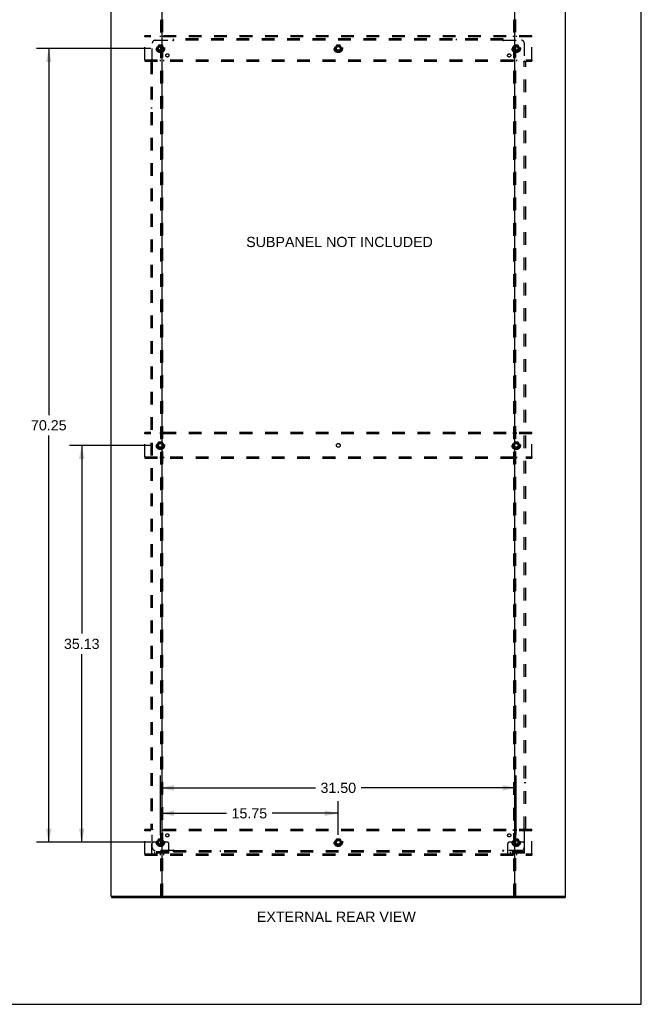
# Model space of a CAD drawing. Header units: inches. Extents: x 0 to 204, y 0 to 132.
# Tile 115 of 118: x 149 to 204, y 0 to 87. Entities that reach past the tile are written whole.
import ezdxf

# ---------------------------------------------------------------- set-up
doc = ezdxf.new("R2010")
doc.units = ezdxf.units.IN
doc.header["$LTSCALE"] = 11.243375
doc.header["$MEASUREMENT"] = 0
doc.linetypes.add('DOT', pattern=[0.2, 0.1, -0.1])
doc.linetypes.add('HIDDEN', pattern=[0.2, 0.1, -0.1])
doc.layers.get('0').update_dxf_attribs({"linetype": 'CONTINUOUS'})
for name, color, linetype in [('DEFAULT_2', 8, 'HIDDEN'), ('DIMENSIONS', 7, 'CONTINUOUS'), ('SUBPANEL', 7, 'CONTINUOUS')]:
    doc.layers.add(name, color=color, linetype=linetype)
doc.styles.get("Standard").update_dxf_attribs({"font": 'arial.ttf'})
doc.dimstyles.new('DIMSTYLE_1', dxfattribs={"dimtxt": 0.901875, "dimasz": 1.2025, "dimexe": 0.09, "dimexo": 0.07, "dimgap": 0.0375, "dimtad": 0, "dimtih": 1, "dimtoh": 1, "dimzin": 4, "dimdsep": 46, "dimtxsty": 'Standard', "dimblk": '_FILLED', "dimblk1": '_FILLED', "dimblk2": '_FILLED', "dimcen": 0.09, "dimadec": 3, "dimazin": 1, "dimtfac": 1, "dimtdec": 3, "dimtofl": 0, "dimtmove": 0, "dimatfit": 3, "dimldrblk": '_FILLED', "dimfxl": 0, "dimtolj": 1, "dimtzin": 4, "dimarcsym": 0})

# ---------------------------------------------------------------- blocks, each defined once
blk = doc.blocks.new('_FILLED')
at = {"color": 0, "linetype": 'ByBlock'}
blk.add_solid([(0, 0), (-1, 0.2), (-1, -0.2)], dxfattribs=at)
blk = doc.blocks.new('*D3')
at = {"layer": 'DIMENSIONS', "color": 2, "linetype": 'Continuous'}
for p, q in [((161.846, 15.011), (161.846, 17.984)), ((177.596, 15.011), (177.596, 17.984)), ((161.846, 16.902), (167.694, 16.902)), ((177.596, 16.902), (171.748, 16.902))]:
    blk.add_line(p, q, dxfattribs=at)
at = {"layer": 'DIMENSIONS', "color": 2, "linetype": 'Continuous', "xscale": 1.2025, "yscale": 1.2025, "zscale": 1.2025, "rotation": 180}
blk.add_blockref('_FILLED', (161.846, 16.902), dxfattribs=at)
at = {"layer": 'DIMENSIONS', "color": 2, "linetype": 'Continuous', "xscale": 1.2025, "yscale": 1.2025, "zscale": 1.2025}
blk.add_blockref('_FILLED', (177.596, 16.902), dxfattribs=at)
at = {"layer": 'DIMENSIONS', "color": 2, "linetype": 'Continuous', "insert": (169.721, 17.353), "char_height": 0.9019, "width": 3.15153, "attachment_point": 2, "line_spacing_factor": 0.9}
blk.add_mtext('15.75', dxfattribs=at)
blk = doc.blocks.new('*D4')
at = {"layer": 'DIMENSIONS', "color": 2, "linetype": 'Continuous'}
for p, q in [((161.004, 84.585), (150.881, 84.585)), ((151.963, 84.585), (151.963, 52.141)), ((151.963, 14.335), (151.963, 50.337)), ((161.004, 14.335), (150.881, 14.335))]:
    blk.add_line(p, q, dxfattribs=at)
at = {"layer": 'DIMENSIONS', "color": 2, "linetype": 'Continuous', "xscale": 1.2025, "yscale": 1.2025, "zscale": 1.2025}
for p, rotation in [((151.963, 84.585), 90), ((151.963, 14.335), 270)]:
    blk.add_blockref('_FILLED', p, dxfattribs=dict(at, rotation=rotation))
at = {"layer": 'DIMENSIONS', "color": 2, "linetype": 'Continuous', "insert": (151.963, 51.69), "char_height": 0.9019, "width": 3.15153, "attachment_point": 2, "line_spacing_factor": 0.9}
blk.add_mtext('70.25', dxfattribs=at)
blk = doc.blocks.new('*D5')
at = {"layer": 'DIMENSIONS', "color": 2, "linetype": 'Continuous'}
for p, q in [((161.846, 15.011), (161.846, 20.239)), ((193.346, 15.011), (193.346, 20.239)), ((161.846, 19.157), (175.569, 19.157)), ((193.346, 19.157), (179.623, 19.157))]:
    blk.add_line(p, q, dxfattribs=at)
at = {"layer": 'DIMENSIONS', "color": 2, "linetype": 'Continuous', "xscale": 1.2025, "yscale": 1.2025, "zscale": 1.2025, "rotation": 180}
blk.add_blockref('_FILLED', (161.846, 19.157), dxfattribs=at)
at = {"layer": 'DIMENSIONS', "color": 2, "linetype": 'Continuous', "xscale": 1.2025, "yscale": 1.2025, "zscale": 1.2025}
blk.add_blockref('_FILLED', (193.346, 19.157), dxfattribs=at)
at = {"layer": 'DIMENSIONS', "color": 2, "linetype": 'Continuous', "insert": (177.596, 19.607), "char_height": 0.9019, "width": 3.15153, "attachment_point": 2, "line_spacing_factor": 0.9}
blk.add_mtext('31.50', dxfattribs=at)
blk = doc.blocks.new('*D6')
at = {"layer": 'DIMENSIONS', "color": 2, "linetype": 'Continuous'}
for p, q in [((161.004, 49.46), (153.799, 49.46)), ((154.881, 49.46), (154.881, 32.799)), ((154.881, 14.335), (154.881, 30.995)), ((161.004, 14.335), (153.799, 14.335))]:
    blk.add_line(p, q, dxfattribs=at)
at = {"layer": 'DIMENSIONS', "color": 2, "linetype": 'Continuous', "xscale": 1.2025, "yscale": 1.2025, "zscale": 1.2025}
for p, rotation in [((154.881, 49.46), 90), ((154.881, 14.335), 270)]:
    blk.add_blockref('_FILLED', p, dxfattribs=dict(at, rotation=rotation))
at = {"layer": 'DIMENSIONS', "color": 2, "linetype": 'Continuous', "insert": (154.881, 32.348), "char_height": 0.9019, "width": 3.15153, "attachment_point": 2, "line_spacing_factor": 0.9}
blk.add_mtext('35.13', dxfattribs=at)

msp = doc.modelspace()

# ---------------------------------------------------------------- linework, layer by layer
at = {"color": 7, "linetype": 'Continuous'}
for p, q in [((204.425, 0), (204.425, 132.275)), ((157.523, 9.564), (157.523, 9.46)), ((161.912, 9.564), (193.28, 9.564)), ((197.669, 9.564), (197.669, 9.46)), ((0, 0), (204.425, 0))]:
    msp.add_line(p, q, dxfattribs=at)
at = {"color": 3, "linetype": 'Continuous'}
for p, q in [((157.471, 89.356), (157.471, 9.564)), ((161.971, 89.356), (161.971, 9.564)), ((193.221, 9.564), (193.221, 89.356)), ((197.721, 9.564), (197.721, 89.356)), ((157.471, 9.564), (161.912, 9.564)), ((157.523, 9.46), (197.669, 9.46)), ((193.28, 9.564), (197.721, 9.564))]:
    msp.add_line(p, q, dxfattribs=at)
at = {"layer": 'DEFAULT_2', "color": 8, "linetype": 'HIDDEN'}
for p, q in [((161.867, 89.356), (161.867, 9.564)), ((162.075, 9.564), (162.075, 89.356)), ((193.117, 89.356), (193.117, 9.564)), ((193.325, 9.564), (193.325, 89.356)), ((160.471, 85.606), (160.471, 85.71)), ((194.721, 85.71), (160.471, 85.71)), ((160.471, 83.564), (160.471, 85.606)), ((194.721, 85.606), (160.471, 85.606)), ((161.821, 85.71), (161.821, 85.606)), ((162.121, 85.606), (162.121, 85.71)), ((193.071, 85.71), (193.071, 85.606)), ((193.371, 85.606), (193.371, 85.71)), ((194.721, 85.606), (194.721, 85.71)), ((194.721, 83.564), (194.721, 85.606)), ((161.683, 84.857), (161.528, 84.59)), ((161.528, 84.58), (161.683, 84.312)), ((162, 84.862), (161.692, 84.862)), ((162.164, 84.59), (162.009, 84.857)), ((162.009, 84.312), (162.164, 84.58)), ((177.433, 84.857), (177.278, 84.59)), ((177.278, 84.58), (177.433, 84.312)), ((177.75, 84.862), (177.442, 84.862)), ((177.914, 84.59), (177.759, 84.857)), ((177.759, 84.312), (177.914, 84.58)), ((193.183, 84.857), (193.028, 84.59)), ((193.028, 84.58), (193.183, 84.312)), ((193.5, 84.862), (193.192, 84.862)), ((193.664, 84.59), (193.509, 84.857)), ((193.509, 84.312), (193.664, 84.58)), ((162, 84.307), (161.692, 84.307)), ((177.75, 84.307), (177.442, 84.307)), ((193.5, 84.307), (193.192, 84.307)), ((160.471, 83.564), (160.471, 83.46)), ((160.471, 83.564), (194.721, 83.564)), ((160.471, 83.46), (194.721, 83.46)), ((161.821, 83.564), (161.821, 83.46)), ((162.121, 83.564), (162.121, 83.46)), ((193.071, 83.564), (193.071, 83.46)), ((193.371, 83.564), (193.371, 83.46)), ((194.721, 83.564), (194.721, 83.46)), ((160.471, 50.481), (160.471, 50.585)), ((194.721, 50.585), (160.471, 50.585)), ((161.821, 50.585), (161.821, 50.481)), ((162.121, 50.481), (162.121, 50.585)), ((193.071, 50.585), (193.071, 50.481)), ((193.371, 50.481), (193.371, 50.585)), ((194.721, 50.481), (194.721, 50.585)), ((160.471, 48.439), (160.471, 50.481)), ((194.721, 50.481), (160.471, 50.481)), ((161.683, 49.732), (161.528, 49.465)), ((162, 49.737), (161.692, 49.737)), ((162.164, 49.465), (162.009, 49.732)), ((193.183, 49.732), (193.028, 49.465)), ((193.5, 49.737), (193.192, 49.737)), ((193.664, 49.465), (193.509, 49.732)), ((194.721, 48.439), (194.721, 50.481)), ((161.528, 49.455), (161.683, 49.187)), ((162, 49.182), (161.692, 49.182)), ((162.009, 49.187), (162.164, 49.455)), ((193.028, 49.455), (193.183, 49.187)), ((193.5, 49.182), (193.192, 49.182)), ((193.509, 49.187), (193.664, 49.455)), ((160.471, 48.439), (160.471, 48.335)), ((160.471, 48.439), (194.721, 48.439)), ((160.471, 48.335), (194.721, 48.335)), ((161.821, 48.439), (161.821, 48.335)), ((162.121, 48.439), (162.121, 48.335)), ((193.071, 48.439), (193.071, 48.335)), ((193.371, 48.439), (193.371, 48.335)), ((194.721, 48.439), (194.721, 48.335)), ((194.721, 15.46), (160.471, 15.46)), ((160.471, 15.356), (160.471, 15.46)), ((194.721, 15.356), (160.471, 15.356)), ((160.471, 13.314), (160.471, 15.356)), ((161.821, 15.46), (161.821, 15.356)), ((162.121, 15.356), (162.121, 15.46)), ((193.071, 15.46), (193.071, 15.356)), ((193.371, 15.356), (193.371, 15.46)), ((194.721, 15.356), (194.721, 15.46)), ((194.721, 13.314), (194.721, 15.356)), ((161.096, 13.387), (161.096, 14.21)), ((161.31, 14.335), (161.221, 14.335)), ((161.432, 14.335), (161.31, 14.335)), ((161.671, 14.335), (161.432, 14.335)), ((161.683, 14.607), (161.528, 14.34)), ((161.528, 14.33), (161.683, 14.062)), ((162, 14.612), (161.692, 14.612)), ((162, 14.057), (161.692, 14.057)), ((162.164, 14.34), (162.009, 14.607)), ((162.009, 14.062), (162.164, 14.33)), ((162.021, 14.335), (162.26, 14.335)), ((162.382, 14.335), (162.26, 14.335)), ((162.471, 14.335), (162.382, 14.335)), ((162.596, 13.387), (162.596, 14.21)), ((177.433, 14.607), (177.278, 14.34)), ((177.278, 14.33), (177.433, 14.062)), ((177.75, 14.612), (177.442, 14.612)), ((177.75, 14.057), (177.442, 14.057)), ((177.914, 14.34), (177.759, 14.607)), ((177.759, 14.062), (177.914, 14.33)), ((192.596, 13.387), (192.596, 14.21)), ((192.81, 14.335), (192.721, 14.335)), ((192.932, 14.335), (192.81, 14.335)), ((193.171, 14.335), (192.932, 14.335)), ((193.183, 14.607), (193.028, 14.34)), ((193.028, 14.33), (193.183, 14.062)), ((193.5, 14.612), (193.192, 14.612)), ((193.5, 14.057), (193.192, 14.057)), ((193.664, 14.34), (193.509, 14.607)), ((193.509, 14.062), (193.664, 14.33)), ((193.521, 14.335), (193.76, 14.335)), ((193.882, 14.335), (193.76, 14.335)), ((193.971, 14.335), (193.882, 14.335)), ((194.096, 13.387), (194.096, 14.21)), ((160.471, 13.314), (194.721, 13.314)), ((160.471, 13.314), (160.471, 13.21)), ((160.471, 13.21), (194.721, 13.21)), ((162.596, 13.491), (161.096, 13.491)), ((162.596, 13.387), (161.096, 13.387)), ((161.343, 13.387), (161.343, 13.491)), ((161.599, 13.387), (161.599, 13.491)), ((161.821, 13.314), (161.821, 13.21)), ((162.093, 13.387), (162.093, 13.491)), ((162.121, 13.314), (162.121, 13.21)), ((162.349, 13.387), (162.349, 13.491)), ((194.096, 13.491), (192.596, 13.491)), ((194.096, 13.387), (192.596, 13.387)), ((192.843, 13.387), (192.843, 13.491)), ((193.071, 13.314), (193.071, 13.21)), ((193.099, 13.387), (193.099, 13.491)), ((193.371, 13.314), (193.371, 13.21)), ((193.593, 13.387), (193.593, 13.491)), ((193.849, 13.387), (193.849, 13.491)), ((194.721, 13.314), (194.721, 13.21))]:
    msp.add_line(p, q, dxfattribs=at)
for centre, radius in [((161.846, 84.585), 0.372), ((161.846, 84.585), 0.356), ((161.846, 84.585), 0.312), ((161.846, 84.585), 0.204), ((161.846, 84.585), 0.188), ((161.846, 84.585), 0.183), ((161.846, 84.585), 0.165), ((177.596, 84.585), 0.372), ((177.596, 84.585), 0.356), ((177.596, 84.585), 0.312), ((177.596, 84.585), 0.204), ((177.596, 84.585), 0.188), ((177.596, 84.585), 0.183), ((177.596, 84.585), 0.165), ((193.346, 84.585), 0.372), ((193.346, 84.585), 0.356), ((193.346, 84.585), 0.312), ((193.346, 84.585), 0.204), ((193.346, 84.585), 0.188), ((193.346, 84.585), 0.183), ((193.346, 84.585), 0.165), ((161.846, 49.46), 0.372), ((161.846, 49.46), 0.356), ((161.846, 49.46), 0.312), ((161.846, 49.46), 0.204), ((193.346, 49.46), 0.372), ((193.346, 49.46), 0.356), ((193.346, 49.46), 0.312), ((193.346, 49.46), 0.204), ((161.846, 49.46), 0.188), ((161.846, 49.46), 0.183), ((161.846, 49.46), 0.165), ((193.346, 49.46), 0.188), ((193.346, 49.46), 0.183), ((193.346, 49.46), 0.165), ((161.846, 14.335), 0.372), ((161.846, 14.335), 0.356), ((161.846, 14.335), 0.312), ((161.846, 14.335), 0.204), ((161.846, 14.335), 0.188), ((161.846, 14.335), 0.183), ((161.846, 14.335), 0.165), ((177.596, 14.335), 0.372), ((177.596, 14.335), 0.356), ((177.596, 14.335), 0.312), ((177.596, 14.335), 0.204), ((177.596, 14.335), 0.188), ((177.596, 14.335), 0.183), ((177.596, 14.335), 0.165), ((193.346, 14.335), 0.372), ((193.346, 14.335), 0.356), ((193.346, 14.335), 0.312), ((193.346, 14.335), 0.204), ((193.346, 14.335), 0.188), ((193.346, 14.335), 0.183), ((193.346, 14.335), 0.165)]:
    msp.add_circle(centre, radius, dxfattribs=at)
at = {"layer": 'DEFAULT_2', "color": 8, "linetype": 'DOT'}
for centre in [(161.846, 84.585), (177.596, 84.585), (193.346, 84.585), (161.846, 49.46), (177.596, 49.46), (193.346, 49.46), (161.846, 14.335), (177.596, 14.335), (193.346, 14.335)]:
    msp.add_circle(centre, 0.17, dxfattribs=at)
at = {"layer": 'DEFAULT_2', "color": 8, "linetype": 'HIDDEN'}
for centre, radius, start, end in [((161.537, 84.585), 0.01, 150.01268, 209.98829), ((161.692, 84.852), 0.01, 90.01235, 149.98915), ((162, 84.852), 0.01, 30.01204, 89.98872), ((162.155, 84.585), 0.01, 330.01268, 29.98829), ((177.287, 84.585), 0.01, 150.01268, 209.98829), ((177.442, 84.852), 0.01, 90.01235, 149.98915), ((177.75, 84.852), 0.01, 30.01204, 89.98872), ((177.905, 84.585), 0.01, 330.01268, 29.98829), ((193.037, 84.585), 0.01, 150.01268, 209.98829), ((193.192, 84.852), 0.01, 90.01235, 149.98915), ((193.5, 84.852), 0.01, 30.01204, 89.98872), ((193.655, 84.585), 0.01, 330.01268, 29.98829), ((161.692, 84.317), 0.01, 210.01204, 269.98872), ((162, 84.317), 0.01, 270.01235, 329.98915), ((177.442, 84.317), 0.01, 210.01204, 269.98872), ((177.75, 84.317), 0.01, 270.01235, 329.98915), ((193.192, 84.317), 0.01, 210.01204, 269.98872), ((193.5, 84.317), 0.01, 270.01235, 329.98915), ((161.692, 49.727), 0.01, 90.01235, 149.98915), ((162, 49.727), 0.01, 30.01204, 89.98872), ((193.192, 49.727), 0.01, 90.01235, 149.98915), ((193.5, 49.727), 0.01, 30.01204, 89.98872), ((161.537, 49.46), 0.01, 150.01268, 209.98829), ((161.692, 49.192), 0.01, 210.01204, 269.98872), ((162, 49.192), 0.01, 270.01235, 329.98915), ((162.155, 49.46), 0.01, 330.01268, 29.98829), ((193.037, 49.46), 0.01, 150.01268, 209.98829), ((193.192, 49.192), 0.01, 210.01204, 269.98872), ((193.5, 49.192), 0.01, 270.01235, 329.98915), ((193.655, 49.46), 0.01, 330.01268, 29.98829), ((161.221, 14.21), 0.125, 90, 180), ((161.537, 14.335), 0.01, 150.01268, 209.98829), ((161.846, 14.335), 0.175, 180, 360), ((161.692, 14.602), 0.01, 90.01235, 149.98915), ((161.692, 14.067), 0.01, 210.01204, 269.98872), ((162, 14.602), 0.01, 30.01204, 89.98872), ((162, 14.067), 0.01, 270.01235, 329.98915), ((162.155, 14.335), 0.01, 330.01268, 29.98829), ((162.471, 14.21), 0.125, 0, 90), ((177.287, 14.335), 0.01, 150.01268, 209.98829), ((177.442, 14.602), 0.01, 90.01235, 149.98915), ((177.442, 14.067), 0.01, 210.01204, 269.98872), ((177.75, 14.602), 0.01, 30.01204, 89.98872), ((177.75, 14.067), 0.01, 270.01235, 329.98915), ((177.905, 14.335), 0.01, 330.01268, 29.98829), ((192.721, 14.21), 0.125, 90, 180), ((193.037, 14.335), 0.01, 150.01268, 209.98829), ((193.346, 14.335), 0.175, 180, 360), ((193.192, 14.602), 0.01, 90.01235, 149.98915), ((193.192, 14.067), 0.01, 210.01204, 269.98872), ((193.5, 14.602), 0.01, 30.01204, 89.98872), ((193.5, 14.067), 0.01, 270.01235, 329.98915), ((193.655, 14.335), 0.01, 330.01268, 29.98829), ((193.971, 14.21), 0.125, 0, 90)]:
    msp.add_arc(centre, radius, start, end, dxfattribs=at)
at = {"layer": 'SUBPANEL', "color": 8, "linetype": 'HIDDEN'}
for p, q in [((163.002, 85.262), (163.002, 85.428)), ((192.19, 85.428), (163.002, 85.428)), ((167.127, 85.303), (167.127, 85.428)), ((188.065, 85.303), (188.065, 85.428)), ((192.19, 85.262), (192.19, 85.428)), ((161.127, 83.464), (161.127, 85.053)), ((161.377, 85.303), (162.967, 85.303)), ((162.985, 85.322), (162.979, 85.316)), ((192.19, 85.303), (163.002, 85.303)), ((192.225, 85.303), (193.815, 85.303)), ((194.065, 85.053), (194.065, 83.464)), ((161.002, 83.428), (161.002, 15.491)), ((161.002, 83.428), (161.168, 83.428)), ((161.127, 83.428), (161.127, 15.491)), ((194.024, 83.428), (194.19, 83.428)), ((194.065, 15.491), (194.065, 83.428)), ((194.083, 83.445), (194.077, 83.452)), ((194.19, 15.491), (194.19, 83.428)), ((161.127, 79.303), (161.002, 79.303)), ((194.065, 79.303), (194.19, 79.303)), ((161.127, 19.616), (161.002, 19.616)), ((194.065, 19.616), (194.19, 19.616)), ((161.002, 15.491), (161.168, 15.491)), ((161.109, 15.474), (161.115, 15.467)), ((161.127, 13.866), (161.127, 15.455)), ((194.024, 15.491), (194.19, 15.491)), ((194.065, 15.455), (194.065, 13.866)), ((162.967, 13.616), (161.377, 13.616)), ((163.002, 13.491), (163.002, 13.657)), ((163.002, 13.616), (192.19, 13.616)), ((163.002, 13.491), (192.19, 13.491)), ((167.127, 13.616), (167.127, 13.491)), ((188.065, 13.616), (188.065, 13.491)), ((192.19, 13.491), (192.19, 13.657)), ((192.207, 13.597), (192.213, 13.603)), ((193.815, 13.616), (192.225, 13.616))]:
    msp.add_line(p, q, dxfattribs=at)
for points in [[(162.979, 85.316), (162.977, 85.314), (162.975, 85.312), (162.973, 85.31), (162.971, 85.308), (162.97, 85.306), (162.968, 85.305), (162.967, 85.303)], [(162.98, 85.284), (162.977, 85.289), (162.976, 85.291), (162.974, 85.293), (162.973, 85.296), (162.971, 85.298), (162.97, 85.3), (162.968, 85.302), (162.967, 85.303)], [(163.002, 85.262), (163, 85.263), (162.999, 85.264), (162.997, 85.265), (162.995, 85.266), (162.994, 85.267), (162.992, 85.268), (162.991, 85.269), (162.989, 85.271), (162.988, 85.272), (162.986, 85.274), (162.985, 85.276), (162.984, 85.278), (162.982, 85.28), (162.981, 85.282), (162.98, 85.284)], [(163.002, 85.342), (163.001, 85.34), (162.999, 85.338), (162.997, 85.335), (162.996, 85.334), (162.994, 85.332), (162.993, 85.33), (162.991, 85.328), (162.99, 85.327), (162.988, 85.325), (162.987, 85.323), (162.985, 85.322)], [(192.19, 85.342), (192.191, 85.34), (192.193, 85.338), (192.194, 85.335), (192.196, 85.334), (192.198, 85.332), (192.199, 85.33), (192.201, 85.328), (192.202, 85.327), (192.204, 85.325), (192.205, 85.323), (192.207, 85.322)], [(192.19, 85.262), (192.192, 85.263), (192.193, 85.264), (192.195, 85.265), (192.196, 85.266), (192.198, 85.267), (192.2, 85.268), (192.201, 85.269), (192.203, 85.271), (192.204, 85.272), (192.205, 85.274), (192.207, 85.276), (192.208, 85.278), (192.209, 85.28), (192.211, 85.282), (192.212, 85.284), (192.215, 85.289)], [(192.207, 85.322), (192.213, 85.316), (192.215, 85.314), (192.217, 85.312), (192.219, 85.31), (192.221, 85.308), (192.222, 85.306), (192.224, 85.305), (192.225, 85.303)], [(192.215, 85.289), (192.216, 85.291), (192.218, 85.293), (192.219, 85.296), (192.221, 85.298), (192.222, 85.3), (192.224, 85.302), (192.225, 85.303)], [(161.089, 83.428), (161.091, 83.43), (161.093, 83.431), (161.095, 83.433), (161.097, 83.435), (161.099, 83.436), (161.101, 83.438), (161.102, 83.439), (161.104, 83.441), (161.105, 83.442), (161.107, 83.444), (161.109, 83.445)], [(161.109, 83.445), (161.115, 83.452), (161.117, 83.454), (161.119, 83.456), (161.121, 83.457), (161.122, 83.459), (161.124, 83.461), (161.126, 83.462), (161.127, 83.464)], [(161.142, 83.453), (161.14, 83.455), (161.137, 83.456), (161.135, 83.458), (161.133, 83.459), (161.131, 83.461), (161.129, 83.462), (161.127, 83.464)], [(161.168, 83.428), (161.167, 83.43), (161.167, 83.432), (161.166, 83.433), (161.165, 83.435), (161.164, 83.437), (161.163, 83.438), (161.161, 83.44), (161.16, 83.441), (161.158, 83.443), (161.156, 83.444), (161.155, 83.445), (161.153, 83.447), (161.151, 83.448), (161.149, 83.449), (161.147, 83.451), (161.142, 83.453)], [(194.024, 83.428), (194.025, 83.43), (194.025, 83.432), (194.026, 83.433), (194.027, 83.435), (194.028, 83.437), (194.029, 83.438), (194.031, 83.44), (194.032, 83.441), (194.034, 83.443), (194.035, 83.444), (194.037, 83.445), (194.039, 83.447), (194.041, 83.448), (194.043, 83.449), (194.045, 83.451)], [(194.045, 83.451), (194.05, 83.453), (194.052, 83.455), (194.055, 83.456), (194.057, 83.458), (194.059, 83.459), (194.061, 83.461), (194.063, 83.462), (194.065, 83.464)], [(194.077, 83.452), (194.075, 83.454), (194.073, 83.456), (194.071, 83.457), (194.07, 83.459), (194.068, 83.461), (194.066, 83.462), (194.065, 83.464)], [(194.103, 83.428), (194.101, 83.43), (194.099, 83.431), (194.097, 83.433), (194.095, 83.435), (194.093, 83.436), (194.091, 83.438), (194.09, 83.439), (194.088, 83.441), (194.086, 83.442), (194.085, 83.444), (194.083, 83.445)], [(161.089, 15.491), (161.091, 15.489), (161.093, 15.488), (161.095, 15.486), (161.097, 15.484), (161.099, 15.483), (161.101, 15.481), (161.102, 15.48), (161.104, 15.478), (161.105, 15.477), (161.107, 15.475), (161.109, 15.474)], [(161.115, 15.467), (161.117, 15.465), (161.119, 15.464), (161.121, 15.462), (161.122, 15.46), (161.124, 15.458), (161.126, 15.457), (161.127, 15.455)], [(161.147, 15.468), (161.142, 15.466), (161.14, 15.464), (161.137, 15.463), (161.135, 15.461), (161.133, 15.46), (161.131, 15.458), (161.129, 15.457), (161.127, 15.455)], [(161.168, 15.491), (161.167, 15.489), (161.167, 15.487), (161.166, 15.486), (161.165, 15.484), (161.164, 15.482), (161.163, 15.481), (161.161, 15.479), (161.16, 15.478), (161.158, 15.476), (161.156, 15.475), (161.155, 15.474), (161.153, 15.472), (161.151, 15.471), (161.149, 15.47), (161.147, 15.468)], [(194.024, 15.491), (194.025, 15.489), (194.025, 15.487), (194.026, 15.486), (194.027, 15.484), (194.028, 15.482), (194.029, 15.481), (194.031, 15.479), (194.032, 15.478), (194.034, 15.476), (194.035, 15.475), (194.037, 15.474), (194.039, 15.472), (194.041, 15.471), (194.043, 15.47), (194.045, 15.468), (194.05, 15.466)], [(194.05, 15.466), (194.052, 15.464), (194.055, 15.463), (194.057, 15.461), (194.059, 15.46), (194.061, 15.458), (194.063, 15.457), (194.065, 15.455)], [(194.083, 15.474), (194.077, 15.467), (194.075, 15.465), (194.073, 15.464), (194.071, 15.462), (194.07, 15.46), (194.068, 15.458), (194.066, 15.457), (194.065, 15.455)], [(194.103, 15.491), (194.101, 15.489), (194.099, 15.488), (194.097, 15.486), (194.095, 15.484), (194.093, 15.483), (194.091, 15.481), (194.09, 15.48), (194.088, 15.478), (194.086, 15.477), (194.085, 15.475), (194.083, 15.474)], [(162.977, 13.631), (162.976, 13.628), (162.974, 13.626), (162.973, 13.623), (162.971, 13.621), (162.97, 13.619), (162.968, 13.617), (162.967, 13.616)], [(162.985, 13.597), (162.979, 13.603), (162.977, 13.605), (162.975, 13.607), (162.973, 13.609), (162.971, 13.611), (162.97, 13.613), (162.968, 13.614), (162.967, 13.616)], [(163.002, 13.657), (163, 13.656), (162.999, 13.655), (162.997, 13.654), (162.995, 13.653), (162.994, 13.652), (162.992, 13.651), (162.991, 13.65), (162.989, 13.648), (162.988, 13.647), (162.986, 13.645), (162.985, 13.643), (162.984, 13.641), (162.982, 13.639), (162.981, 13.637), (162.98, 13.635), (162.977, 13.631)], [(163.002, 13.577), (163.001, 13.579), (162.999, 13.582), (162.997, 13.584), (162.996, 13.586), (162.994, 13.587), (162.993, 13.589), (162.991, 13.591), (162.99, 13.592), (162.988, 13.594), (162.987, 13.596), (162.985, 13.597)], [(192.19, 13.657), (192.192, 13.656), (192.193, 13.655), (192.195, 13.654), (192.196, 13.653), (192.198, 13.652), (192.2, 13.651), (192.201, 13.65), (192.203, 13.648), (192.204, 13.647), (192.205, 13.645), (192.207, 13.643), (192.208, 13.641), (192.209, 13.639), (192.211, 13.637), (192.212, 13.635)], [(192.19, 13.577), (192.191, 13.579), (192.193, 13.582), (192.194, 13.584), (192.196, 13.586), (192.198, 13.587), (192.199, 13.589), (192.201, 13.591), (192.202, 13.592), (192.204, 13.594), (192.205, 13.596), (192.207, 13.597)], [(192.212, 13.635), (192.215, 13.631), (192.216, 13.628), (192.218, 13.626), (192.219, 13.623), (192.221, 13.621), (192.222, 13.619), (192.224, 13.617), (192.225, 13.616)], [(192.213, 13.603), (192.215, 13.605), (192.217, 13.607), (192.219, 13.609), (192.221, 13.611), (192.222, 13.613), (192.224, 13.614), (192.225, 13.616)]]:
    msp.add_lwpolyline(points, dxfattribs=at)
for centre, radius in [((161.846, 84.585), 0.25), ((177.596, 84.585), 0.25), ((193.346, 84.585), 0.25), ((162.465, 83.966), 0.141), ((192.727, 83.966), 0.141), ((161.846, 49.46), 0.25), ((193.346, 49.46), 0.25), ((162.465, 14.953), 0.141), ((192.727, 14.953), 0.141), ((161.846, 14.335), 0.25), ((177.596, 14.335), 0.25), ((193.346, 14.335), 0.25)]:
    msp.add_circle(centre, radius, dxfattribs=at)
for centre, start, end in [((161.377, 85.053), 90, 180), ((193.815, 85.053), 0, 90), ((161.377, 13.866), 180, 270), ((193.815, 13.866), 270, 360)]:
    msp.add_arc(centre, 0.25, start, end, dxfattribs=at)

# ---------------------------------------------------------------- texts
at = {"layer": 'DIMENSIONS', "color": 2, "linetype": 'Continuous', "char_height": 0.90187, "attachment_point": 2, "line_spacing_factor": 0.9}
for s, insert, width in [('SUBPANEL NOT INCLUDED', (177.703, 67.911), 16.49191), ('EXTERNAL REAR VIEW', (177.423, 8.197), 14.04109)]:
    msp.add_mtext(s, dxfattribs=dict(at, insert=insert, width=width))

# ---------------------------------------------------------------- dimensions: what is measured, and where the dimension line sits
at = {"layer": 'DIMENSIONS', "color": 2, "linetype": 'Continuous'}
for base, p1, p2, angle, picture, middle in [((151.963, 84.585), (161.074, 14.335), (161.074, 84.585), 90, '*D4', (151.966, 51.234)), ((154.880827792, 14.334522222), (161.074223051, 49.459522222), (161.074223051, 14.334522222), 270, '*D6', (154.878913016, 31.89199386))]:
    dim = msp.add_linear_dim(base=base, p1=p1, p2=p2, angle=angle, dimstyle='DIMSTYLE_1', dxfattribs=at)
    dim.commit()
    dim.dimension.update_dxf_attribs({"geometry": picture, "text_midpoint": middle, "dimtype": 160})
for base, p2, picture, middle in [((193.346, 19.157), (193.346, 14.941), '*D5', (177.594, 19.152)), ((177.596, 16.902), (177.596, 14.941), '*D3', (169.763, 16.897))]:
    dim = msp.add_linear_dim(base=base, p1=(161.846, 14.941), p2=p2, dimstyle='DIMSTYLE_1', dxfattribs=at)
    dim.commit()
    dim.dimension.update_dxf_attribs({"geometry": picture, "text_midpoint": middle, "dimtype": 160})

doc.saveas('drawing.dxf')
